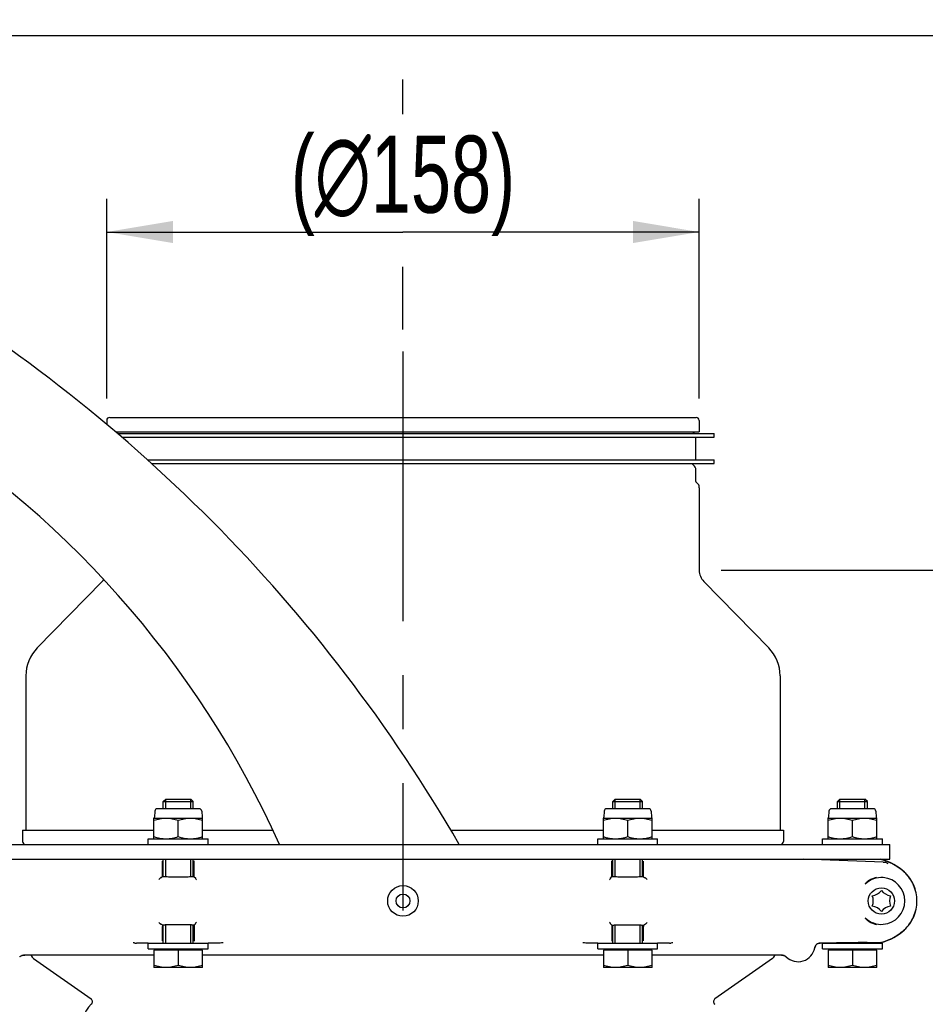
# Model space of a CAD drawing. Extents: x 0 to 594, y 0 to 420.
# Tile 32 of 64: x 193 to 234, y 348 to 393. Entities that reach past the tile are written whole.
import ezdxf

# ---------------------------------------------------------------- set-up
doc = ezdxf.new("R2010")
doc.units = 0
doc.header["$LTSCALE"] = 32.67
doc.linetypes.add('CENTER', pattern=[0.6, 0.375, -0.075, 0.075, -0.075])
doc.layers.get('0').update_dxf_attribs({"linetype": 'CONTINUOUS'})
for name, color, linetype in [('100469_DXF_CONTINUOUS_LINE', 7, 'CONTINUOUS'), ('123045_DXF_CONTINUOUS_LINE', 7, 'CONTINUOUS'), ('123090_DXF_CONTINUOUS_LINE', 7, 'CONTINUOUS'), ('124311_DXF_AXIS', 7, 'CONTINUOUS'), ('124311_DXF_CONTINUOUS_LINE', 7, 'CONTINUOUS'), ('124366_DXF_CONTINUOUS_LINE', 7, 'CONTINUOUS'), ('126164_DXF_CONTINUOUS_LINE', 7, 'CONTINUOUS'), ('9903861_DXF_CONTINUOUS_LIN', 7, 'CONTINUOUS'), ('9924078_DXF_CONTINUOUS_LIN', 7, 'CONTINUOUS'), ('LOCK_NUT_M8_DXF_CONTINUOUS', 7, 'CONTINUOUS'), ('PRX_3000-160_2D_DWG_DXF_BA', 7, 'CONTINUOUS')]:
    doc.layers.add(name, color=color, linetype=linetype)
doc.styles.get("Standard").update_dxf_attribs({"font": 'txt', "width": 0.7})
doc.dimstyles.new('DIMSTYLE_2', dxfattribs={"dimtxt": 3.5, "dimasz": 3, "dimexe": 1.5, "dimexo": 1, "dimgap": 0.875, "dimtad": 1, "dimdec": 3, "dimlfac": 5.882353, "dimtxsty": 'STANDARD', "dimblk": '_ARROW_FILLED', "dimblk1": '_ARROW_FILLED', "dimblk2": '_ARROW_FILLED', "dimcen": 0.09, "dimazin": 3, "dimtp": 0.5, "dimtm": 0.5, "dimtfac": 1, "dimtdec": 0, "dimtofl": 0, "dimtmove": 0, "dimatfit": 3, "dimtolj": 1})
doc.dimstyles.new('DIMSTYLE_3', dxfattribs={"dimtxt": 3.5, "dimasz": 3, "dimexe": 1.5, "dimexo": 1, "dimgap": 0.875, "dimtad": 1, "dimdec": 0, "dimlfac": 5.882353, "dimtxsty": 'STANDARD', "dimblk": '_ARROW_FILLED', "dimblk1": '_ARROW_FILLED', "dimblk2": '_ARROW_FILLED', "dimcen": 0.09, "dimazin": 3, "dimtp": 0.5, "dimtm": 0.5, "dimtfac": 1, "dimtdec": 0, "dimtofl": 0, "dimtmove": 0, "dimatfit": 3, "dimtolj": 1})

# ---------------------------------------------------------------- blocks, each defined once
blk = doc.blocks.new('_ARROW_FILLED')
at = {"color": 0, "linetype": 'BYBLOCK'}
blk.add_solid([(0, 0), (-1, 0.167), (-1, -0.167)], dxfattribs=at)
blk = doc.blocks.new('*D7')
at = {"layer": 'PRX_3000-160_2D_DWG_DXF_BA', "color": 2, "linetype": 'CONTINUOUS'}
for p, q in [((186.788, 354.869), (175.622, 354.869)), ((177.122, 354.869), (177.122, 329.848)), ((177.122, 304.826), (177.122, 329.848)), ((226.568, 304.826), (175.622, 304.826))]:
    blk.add_line(p, q, dxfattribs=at)
at = {"layer": 'PRX_3000-160_2D_DWG_DXF_BA', "color": 2, "linetype": 'CONTINUOUS', "xscale": 3, "yscale": 3, "zscale": 3}
for p, rotation in [((177.122, 354.869), 90), ((177.122, 304.826), 270)]:
    blk.add_blockref('_ARROW_FILLED', p, dxfattribs=dict(at, rotation=rotation))
at = {"layer": 'PRX_3000-160_2D_DWG_DXF_BA', "color": 2, "linetype": 'CONTINUOUS', "insert": (172.747, 329.848), "char_height": 3.5, "width": 16.875, "attachment_point": 2, "rotation": 90}
blk.add_mtext('(294)', dxfattribs=at)
blk = doc.blocks.new('*D10')
at = {"layer": 'PRX_3000-160_2D_DWG_DXF_BA', "color": 2, "linetype": 'CONTINUOUS'}
for p, q in [((186.428, 393.269), (186.428, 406.395)), ((210.398, 394.269), (210.398, 406.395)), ((186.428, 404.895), (198.413, 404.895)), ((210.398, 404.895), (198.413, 404.895)), ((210.398, 388.69), (210.398, 390.269)), ((210.398, 378.929), (210.398, 381.772))]:
    blk.add_line(p, q, dxfattribs=at)
at = {"layer": 'PRX_3000-160_2D_DWG_DXF_BA', "color": 2, "linetype": 'CONTINUOUS', "xscale": 3, "yscale": 3, "zscale": 3, "rotation": 180}
blk.add_blockref('_ARROW_FILLED', (186.428, 404.895), dxfattribs=at)
at = {"layer": 'PRX_3000-160_2D_DWG_DXF_BA', "color": 2, "linetype": 'CONTINUOUS', "xscale": 3, "yscale": 3, "zscale": 3}
blk.add_blockref('_ARROW_FILLED', (210.398, 404.895), dxfattribs=at)
at = {"layer": 'PRX_3000-160_2D_DWG_DXF_BA', "color": 2, "linetype": 'CONTINUOUS', "insert": (198.413, 409.27), "char_height": 3.5, "width": 14.625, "attachment_point": 2}
blk.add_mtext('(141)', dxfattribs=at)
blk = doc.blocks.new('*D13')
at = {"layer": 'PRX_3000-160_2D_DWG_DXF_BA', "color": 2, "linetype": 'CONTINUOUS'}
for p, q in [((188.108, 392.269), (242.958, 392.269)), ((241.458, 392.269), (241.458, 380.131)), ((241.458, 367.993), (241.458, 380.131)), ((224.845, 367.993), (242.958, 367.993))]:
    blk.add_line(p, q, dxfattribs=at)
at = {"layer": 'PRX_3000-160_2D_DWG_DXF_BA', "color": 2, "linetype": 'CONTINUOUS', "xscale": 3, "yscale": 3, "zscale": 3}
for p, rotation in [((241.458, 392.269), 90), ((241.458, 367.993), 270)]:
    blk.add_blockref('_ARROW_FILLED', p, dxfattribs=dict(at, rotation=rotation))
at = {"layer": 'PRX_3000-160_2D_DWG_DXF_BA', "color": 2, "linetype": 'CONTINUOUS', "insert": (237.083, 380.131), "char_height": 3.5, "width": 15.375, "attachment_point": 2, "rotation": 90}
blk.add_mtext('(143)', dxfattribs=at)
blk = doc.blocks.new('*D14')
at = {"layer": 'PRX_3000-160_2D_DWG_DXF_BA', "color": 2, "linetype": 'CONTINUOUS'}
for p, q in [((196.951, 375.793), (196.951, 384.847)), ((223.845, 375.793), (223.845, 384.847)), ((196.951, 383.347), (210.398, 383.347)), ((223.845, 383.347), (210.398, 383.347))]:
    blk.add_line(p, q, dxfattribs=at)
at = {"layer": 'PRX_3000-160_2D_DWG_DXF_BA', "color": 2, "linetype": 'CONTINUOUS', "xscale": 3, "yscale": 3, "zscale": 3, "rotation": 180}
blk.add_blockref('_ARROW_FILLED', (196.951, 383.347), dxfattribs=at)
at = {"layer": 'PRX_3000-160_2D_DWG_DXF_BA', "color": 2, "linetype": 'CONTINUOUS', "xscale": 3, "yscale": 3, "zscale": 3}
blk.add_blockref('_ARROW_FILLED', (223.845, 383.347), dxfattribs=at)
at = {"layer": 'PRX_3000-160_2D_DWG_DXF_BA', "color": 2, "linetype": 'CONTINUOUS', "insert": (210.398, 387.722), "char_height": 3.5, "width": 22.375, "attachment_point": 2}
blk.add_mtext('(\\fgdt;{\\fgdt;n}\\ftxt;158)', dxfattribs=at)

msp = doc.modelspace()

# ---------------------------------------------------------------- linework, layer by layer
at = {"layer": '100469_DXF_CONTINUOUS_LINE', "color": 7, "linetype": 'CONTINUOUS'}
msp.add_circle((232.11558, 352.9787), 0.595, dxfattribs=at)
for centre, start, end in [((231.60558, 353.86205), 278.614973, 321.385027), ((231.09558, 352.9787), 338.614973, 21.385027), ((232.62558, 353.86205), 218.614973, 261.385027), ((233.13558, 352.9787), 158.614973, 201.385027), ((231.60558, 352.09536), 38.614973, 81.385027), ((232.62558, 352.09536), 98.614973, 141.385027)]:
    msp.add_arc(centre, 0.65271, start, end, dxfattribs=at)
at = {"layer": '123045_DXF_CONTINUOUS_LINE', "color": 7, "linetype": 'CONTINUOUS'}
for centre, radius, start, end in [((150.78708, 319.63465), 71.79009, 30.0176202, 59.6066711), ((164.27715, 337.34188), 44.41427, 24.200708, 59.066371)]:
    msp.add_arc(centre, radius, start, end, dxfattribs=at)
at = {"layer": '123090_DXF_CONTINUOUS_LINE', "color": 7, "linetype": 'CONTINUOUS'}
for p, q in [((199.47558, 354.13371), (199.47558, 354.7912)), ((200.92058, 354.15262), (200.92058, 354.79824)), ((219.87558, 354.15262), (219.87558, 354.79824)), ((221.32058, 354.13371), (221.32058, 354.7912)), ((232.20058, 354.74078), (228.59688, 354.86881)), ((232.20058, 354.74078), (232.25437, 354.73945)), ((199.47538, 354.08023), (199.43944, 354.04454)), ((199.47545, 354.08055), (199.47508, 354.08018)), ((199.47558, 354.13371), (199.47545, 354.13361)), ((199.47545, 354.08055), (199.47545, 354.13361)), ((200.92058, 354.15262), (200.9207, 354.15252)), ((200.9207, 354.08055), (200.9207, 354.15252)), ((200.9207, 354.08055), (200.92107, 354.08018)), ((200.92107, 354.08018), (200.97907, 354.02219)), ((219.87545, 354.08055), (219.81709, 354.02219)), ((219.87558, 354.15262), (219.87545, 354.15252)), ((219.87545, 354.08055), (219.87545, 354.15252)), ((221.32058, 354.13371), (221.3207, 354.13361)), ((221.3207, 354.08055), (221.3207, 354.13361)), ((221.3207, 354.08055), (221.32107, 354.08018)), ((221.32077, 354.08023), (221.35671, 354.04454)), ((231.89692, 354.05842), (231.89513, 354.05803)), ((233.15318, 354.28627), (233.14909, 354.29002)), ((199.47538, 351.87718), (199.43944, 351.91286)), ((199.47545, 351.87685), (199.47508, 351.87722)), ((199.47545, 351.87685), (199.47545, 351.8238)), ((199.47558, 351.82369), (199.47545, 351.8238)), ((199.47558, 351.1662), (199.47558, 351.82369)), ((200.92058, 351.80478), (200.9207, 351.80489)), ((200.92058, 351.80478), (200.92058, 351.15916)), ((200.9207, 351.87685), (200.97907, 351.93522)), ((200.9207, 351.87685), (200.9207, 351.80489)), ((219.87545, 351.87685), (219.81709, 351.93522)), ((219.87545, 351.87685), (219.87545, 351.80489)), ((219.87558, 351.80478), (219.87545, 351.80489)), ((219.87558, 351.80478), (219.87558, 351.15916)), ((221.32058, 351.82369), (221.3207, 351.8238)), ((221.32058, 351.1662), (221.32058, 351.82369)), ((221.3207, 351.87685), (221.32107, 351.87722)), ((221.3207, 351.87685), (221.3207, 351.8238)), ((221.32077, 351.87718), (221.35671, 351.91286)), ((231.89514, 351.89937), (231.89691, 351.89899)), ((233.14909, 351.66738), (233.15318, 351.67113)), ((198.83808, 351.0552), (198.40602, 351.0552)), ((201.96687, 351.0552), (201.55808, 351.0552)), ((202.09545, 351.06528), (202.07195, 351.06213)), ((218.72421, 351.06213), (218.7007, 351.06528)), ((219.23808, 351.0552), (218.82928, 351.0552)), ((222.39014, 351.0552), (221.95808, 351.0552)), ((230.07558, 351.07129), (229.3361, 351.06483)), ((229.3361, 351.06483), (230.07558, 351.07129)), ((230.07653, 351.07159), (230.07558, 351.07129)), ((231.52058, 351.0839), (231.51961, 351.0842)), ((232.05853, 351.08859), (231.52058, 351.0839)), ((231.52058, 351.0839), (232.05853, 351.08859)), ((193.22219, 350.51042), (193.18344, 350.51143)), ((193.185, 350.51139), (193.18348, 350.51143)), ((193.185, 350.51139), (193.22219, 350.51042)), ((199.09308, 350.51026), (193.23396, 350.51026)), ((219.49308, 350.51026), (201.30308, 350.51026)), ((227.56219, 350.51026), (221.70308, 350.51026)), ((227.61219, 350.51142), (227.57396, 350.51042)), ((227.61116, 350.51139), (227.57396, 350.51042))]:
    msp.add_line(p, q, dxfattribs=at)
for radius in [0.6948, 0.31571]:
    msp.add_circle((210.39808, 352.9787), radius, dxfattribs=at)
for centre, radius, start, end in [((232.05626, 354.61358), 0.25524, 75.001089, 89.496373), ((231.48422, 352.47915), 2.465, 47.276155, 74.997467), ((231.48422, 352.47915), 2.465, 47.276155, 74.997467), ((232.11558, 352.9787), 1.06236, 274.58665, 85.410846), ((231.94558, 352.9787), 1.785, 312.723845, 47.276155), ((231.94558, 352.9787), 1.785, 312.723845, 47.276155), ((231.48422, 353.47825), 2.465, 285.002533, 312.723845), ((231.48422, 353.47825), 2.465, 285.002533, 312.723845), ((198.13229, 350.25031), 0.82565, 83.043953, 88.885438), ((201.3507, 376.67451), 25.79382, 263.056094, 263.218033), ((202.25523, 349.87594), 1.20002, 90.931753, 97.651741), ((218.54092, 349.87594), 1.20002, 82.348263, 89.06824), ((219.44567, 376.67276), 25.79207, 276.781963, 276.943914), ((222.66386, 350.25031), 0.82564, 91.114541, 96.956029), ((229.33834, 350.80953), 0.25531, 90.503164, 94.311391), ((232.05626, 351.34382), 0.25524, 270.503627, 284.998911), ((232.05629, 351.34383), 0.25525, 270.503616, 284.9989), ((193.1776, 350.25623), 0.25502, 130.606679, 134.464107), ((193.2845, 354.26353), 3.75346, 267.116672, 268.457228), ((193.1784, 350.25407), 0.2574, 88.532298, 103.764874), ((193.17838, 350.25446), 0.25701, 92.363849, 103.779741), ((193.17831, 350.25548), 0.256, 88.503181, 92.358195), ((193.23396, 350.95989), 0.44963, 268.499775, 269.999711), ((227.56219, 350.95989), 0.44963, 270.000289, 271.500225), ((227.61785, 350.25548), 0.256, 87.641782, 91.496829), ((227.61775, 350.25407), 0.2574, 76.235143, 91.467715), ((227.5117, 354.26268), 3.75261, 271.534226, 272.883375), ((227.61778, 350.25446), 0.25702, 76.220255, 87.636119), ((227.61856, 350.25623), 0.25502, 45.535894, 49.393324), ((228.33308, 350.98417), 0.765, 225.5324, 350.16077), ((228.33308, 350.98417), 0.765, 225.532405, 350.16077), ((229.33738, 350.80998), 0.2543, 166.346988, 170.157537)]:
    msp.add_arc(centre, radius, start, end, dxfattribs=at)
for centre, start_param, end_param in [((199.35447, 354.0446), -0.54625998, -0.02617994), ((221.44168, 354.0446), -3.11541271, -2.59533205), ((199.35447, 351.9128), 0.02617994, 0.5462606), ((221.44168, 351.9128), 2.59533268, 3.11541271)]:
    msp.add_ellipse(centre, major_axis=(0.085, 0), ratio=0.02618592, start_param=start_param, end_param=end_param, dxfattribs=at)
for points, knots in [([(233.14909, 354.29002), (232.98079, 354.44411), (232.65268, 354.66916), (232.28302, 354.8067), (232.12467, 354.84678)], [0, 0, 0, 0, 0.58281927, 1, 1, 1, 1]), ([(232.25437, 354.73946), (232.26813, 354.73867), (232.32403, 354.73076), (232.37734, 354.70401), (232.40915, 354.6757)], [0, 0, 0, 0, 0.24447685, 1, 1, 1, 1]), ([(199.4271, 354.04344), (199.41767, 354.04304), (199.39689, 354.03313), (199.35743, 354.00632), (199.32906, 353.97919), (199.31183, 353.95957)], [0, 0, 0, 0, 0.196153, 0.45771936, 1, 1, 1, 1]), ([(200.92077, 354.08023), (200.91946, 354.07891), (200.91308, 354.07815), (200.90167, 354.07609), (200.88308, 354.07465), (200.8463, 354.07206), (200.7854, 354.06952), (200.69663, 354.06681), (200.58922, 354.06464), (200.42096, 354.06238), (200.19808, 354.06134), (199.9752, 354.06238), (199.80693, 354.06464), (199.69952, 354.06681), (199.61075, 354.06952), (199.54985, 354.07206), (199.51307, 354.07465), (199.49449, 354.07609), (199.48307, 354.07815), (199.4767, 354.07891), (199.47538, 354.08023)], [0, 0, 0, 0, 0.00385208, 0.01218333, 0.02490663, 0.04201911, 0.08890343, 0.15107799, 0.22625225, 0.3116272, 0.5, 0.6883728, 0.77374775, 0.84892201, 0.91109657, 0.95798089, 0.97509337, 0.98781667, 0.99614792, 1, 1, 1, 1]), ([(199.47558, 354.13371), (199.47558, 354.13472), (199.48082, 354.13549), (199.4874, 354.13704), (199.50152, 354.13833), (199.51184, 354.13926), (199.51799, 354.13972)], [0, 0, 0, 0, 0.07037992, 0.2594614, 0.56994453, 1, 1, 1, 1]), ([(200.87816, 354.15771), (200.88432, 354.1574), (200.89463, 354.15673), (200.90875, 354.15573), (200.91534, 354.15437), (200.92058, 354.15363), (200.92058, 354.15262)], [0, 0, 0, 0, 0.43033907, 0.74082059, 0.92968443, 1, 1, 1, 1]), ([(200.97907, 354.02219), (200.97969, 354.02157), (200.97943, 354.018), (200.98, 354.01517), (200.98013, 354.01296)], [0, 0, 0, 0, 0.28428307, 1, 1, 1, 1]), ([(219.81603, 354.01296), (219.81616, 354.01517), (219.81673, 354.018), (219.81647, 354.02157), (219.81709, 354.02219)], [0, 0, 0, 0, 0.71571643, 1, 1, 1, 1]), ([(221.32077, 354.08023), (221.31946, 354.07891), (221.31308, 354.07815), (221.30167, 354.07609), (221.28308, 354.07465), (221.2463, 354.07206), (221.1854, 354.06952), (221.09663, 354.06681), (220.98922, 354.06464), (220.82096, 354.06238), (220.59808, 354.06134), (220.3752, 354.06238), (220.20693, 354.06464), (220.09952, 354.06681), (220.01075, 354.06952), (219.94985, 354.07206), (219.91307, 354.07465), (219.89449, 354.07609), (219.88307, 354.07815), (219.8767, 354.07891), (219.87538, 354.08023)], [0, 0, 0, 0, 0.00385195, 0.01218328, 0.02490682, 0.04201932, 0.08890362, 0.1510782, 0.22625246, 0.3116274, 0.50000013, 0.68837283, 0.77374772, 0.8489219, 0.91109644, 0.95798072, 0.97509322, 0.98781672, 0.99614803, 1, 1, 1, 1]), ([(219.91803, 354.15771), (219.91187, 354.1574), (219.90154, 354.15673), (219.88742, 354.15573), (219.88082, 354.15437), (219.87558, 354.15363), (219.87558, 354.15262)], [0, 0, 0, 0, 0.43033823, 0.74082084, 0.92968801, 1, 1, 1, 1]), ([(221.32058, 354.13371), (221.32058, 354.13472), (221.31535, 354.13548), (221.30878, 354.13704), (221.2947, 354.13833), (221.2844, 354.13925), (221.27826, 354.13972)], [0, 0, 0, 0, 0.07039606, 0.25947272, 0.56995013, 1, 1, 1, 1]), ([(221.36905, 354.04344), (221.37849, 354.04304), (221.39927, 354.03313), (221.43873, 354.00632), (221.4671, 353.97919), (221.48432, 353.95957)], [0, 0, 0, 0, 0.19615309, 0.45771945, 1, 1, 1, 1]), ([(231.379, 353.74432), (231.38286, 353.75541), (231.40289, 353.78464), (231.46014, 353.8487), (231.61617, 353.96647), (231.77838, 354.03228), (231.89513, 354.05803)], [0, 0, 0, 0, 0.05708726, 0.16924091, 0.41851972, 1, 1, 1, 1]), ([(232.20053, 354.03766), (232.05231, 354.04954), (231.74737, 354.00986), (231.48609, 353.84751), (231.379, 353.74432)], [0, 0, 0, 0, 0.49997357, 1, 1, 1, 1]), ([(233.15318, 351.67113), (233.33061, 351.83404), (233.62394, 352.24212), (233.77906, 352.9787), (233.62394, 353.71529), (233.33061, 354.12336), (233.15318, 354.28627)], [0, 0, 0, 0, 0.24763476, 0.49999999, 0.75236524, 1, 1, 1, 1]), ([(200.98013, 354.01296), (200.98044, 354.0076), (200.98531, 353.99548), (201.00088, 353.96926), (201.01706, 353.94953), (201.02906, 353.93616)], [0, 0, 0, 0, 0.17512812, 0.41360866, 1, 1, 1, 1]), ([(219.81603, 354.01296), (219.81572, 354.0076), (219.81084, 353.99548), (219.79528, 353.96926), (219.77909, 353.94953), (219.76709, 353.93616)], [0, 0, 0, 0, 0.17512828, 0.41360891, 1, 1, 1, 1]), ([(199.4271, 351.91396), (199.41767, 351.91437), (199.39689, 351.92428), (199.35743, 351.95108), (199.32906, 351.97822), (199.31183, 351.99783)], [0, 0, 0, 0, 0.19615309, 0.45771945, 1, 1, 1, 1]), ([(200.92077, 351.87718), (200.91946, 351.87849), (200.91308, 351.87926), (200.90167, 351.88131), (200.88308, 351.88276), (200.8463, 351.88534), (200.7854, 351.88789), (200.69663, 351.89059), (200.58922, 351.89276), (200.42096, 351.89503), (200.19808, 351.89607), (199.9752, 351.89503), (199.80693, 351.89276), (199.69952, 351.89059), (199.61075, 351.88789), (199.54985, 351.88534), (199.51307, 351.88276), (199.49449, 351.88131), (199.48307, 351.87926), (199.4767, 351.87849), (199.47538, 351.87718)], [0, 0, 0, 0, 0.00385208, 0.01218333, 0.02490663, 0.04201911, 0.08890343, 0.15107799, 0.22625225, 0.3116272, 0.5, 0.6883728, 0.77374775, 0.84892201, 0.91109657, 0.95798089, 0.97509337, 0.98781667, 0.99614792, 1, 1, 1, 1]), ([(199.47558, 351.82369), (199.47558, 351.82268), (199.48082, 351.82192), (199.4874, 351.82036), (199.50152, 351.81907), (199.51184, 351.81815), (199.51799, 351.81768)], [0, 0, 0, 0, 0.07037992, 0.2594614, 0.56994453, 1, 1, 1, 1]), ([(200.87816, 351.79969), (200.88432, 351.80001), (200.89463, 351.80067), (200.90875, 351.80168), (200.91534, 351.80303), (200.92058, 351.80377), (200.92058, 351.80478)], [0, 0, 0, 0, 0.43033907, 0.74082059, 0.92968443, 1, 1, 1, 1]), ([(200.98013, 351.94445), (200.98, 351.94223), (200.97943, 351.9394), (200.97969, 351.93584), (200.97907, 351.93522)], [0, 0, 0, 0, 0.71571643, 1, 1, 1, 1]), ([(200.98013, 351.94445), (200.98044, 351.94981), (200.98531, 351.96193), (201.00088, 351.98815), (201.01706, 352.00787), (201.02906, 352.02125)], [0, 0, 0, 0, 0.17512828, 0.41360891, 1, 1, 1, 1]), ([(219.81603, 351.94445), (219.81572, 351.94981), (219.81084, 351.96193), (219.79528, 351.98815), (219.77909, 352.00787), (219.76709, 352.02125)], [0, 0, 0, 0, 0.17512812, 0.41360866, 1, 1, 1, 1]), ([(219.81709, 351.93522), (219.81647, 351.93584), (219.81673, 351.9394), (219.81616, 351.94223), (219.81603, 351.94445)], [0, 0, 0, 0, 0.28428307, 1, 1, 1, 1]), ([(219.87538, 351.87718), (219.8767, 351.87849), (219.88307, 351.87926), (219.89449, 351.88131), (219.91307, 351.88276), (219.94985, 351.88534), (220.01075, 351.88789), (220.09952, 351.89059), (220.20693, 351.89276), (220.3752, 351.89503), (220.59808, 351.89607), (220.82096, 351.89503), (220.98922, 351.89276), (221.09663, 351.89059), (221.1854, 351.88789), (221.2463, 351.88534), (221.28308, 351.88276), (221.30167, 351.88131), (221.31308, 351.87926), (221.31946, 351.87849), (221.32077, 351.87718)], [0, 0, 0, 0, 0.00385197, 0.01218328, 0.02490678, 0.04201928, 0.08890356, 0.1510781, 0.22625228, 0.31162717, 0.49999987, 0.6883726, 0.77374754, 0.8489218, 0.91109638, 0.95798068, 0.97509318, 0.98781672, 0.99614805, 1, 1, 1, 1]), ([(219.87558, 351.80478), (219.87558, 351.80377), (219.88082, 351.80303), (219.88742, 351.80167), (219.90155, 351.80067), (219.91187, 351.80001), (219.91803, 351.79969)], [0, 0, 0, 0, 0.07031049, 0.25917776, 0.5696608, 1, 1, 1, 1]), ([(221.27826, 351.81769), (221.2844, 351.81815), (221.2947, 351.81908), (221.30878, 351.82037), (221.31535, 351.82192), (221.32058, 351.82268), (221.32058, 351.82369)], [0, 0, 0, 0, 0.43004988, 0.74052736, 0.92960406, 1, 1, 1, 1]), ([(221.36905, 351.91396), (221.37849, 351.91437), (221.39927, 351.92428), (221.43873, 351.95108), (221.4671, 351.97822), (221.48432, 351.99783)], [0, 0, 0, 0, 0.196153, 0.45771936, 1, 1, 1, 1]), ([(231.89514, 351.89938), (231.77838, 351.92514), (231.61615, 351.99093), (231.46014, 352.10871), (231.40286, 352.17276), (231.38288, 352.202), (231.379, 352.21308)], [0, 0, 0, 0, 0.58149747, 0.83078854, 0.94291433, 1, 1, 1, 1]), ([(231.379, 352.21308), (231.48609, 352.10989), (231.74737, 351.94755), (232.05231, 351.90786), (232.20053, 351.91974)], [0, 0, 0, 0, 0.50002643, 1, 1, 1, 1]), ([(232.12477, 351.11065), (232.28311, 351.15074), (232.65274, 351.28827), (232.98081, 351.51332), (233.14909, 351.66738)], [0, 0, 0, 0, 0.41721359, 1, 1, 1, 1]), ([(198.40602, 351.0552), (198.39815, 351.0552), (198.3643, 351.05566), (198.33047, 351.05809), (198.30467, 351.06117)], [0, 0, 0, 0, 0.23244486, 1, 1, 1, 1]), ([(202.07195, 351.06213), (202.06391, 351.06105), (202.02903, 351.05696), (201.99387, 351.0552), (201.96687, 351.0552)], [0, 0, 0, 0, 0.23106596, 1, 1, 1, 1]), ([(218.82928, 351.0552), (218.81989, 351.0552), (218.78478, 351.05581), (218.7497, 351.05872), (218.72421, 351.06213)], [0, 0, 0, 0, 0.26743374, 1, 1, 1, 1]), ([(222.49149, 351.06117), (222.4824, 351.06009), (222.44872, 351.05663), (222.41484, 351.0552), (222.39013, 351.0552)], [0, 0, 0, 0, 0.27024281, 1, 1, 1, 1]), ([(229.3361, 351.06483), (229.27816, 351.06433), (229.15889, 351.02116), (229.09673, 350.91053), (229.08683, 350.85345)], [0, 0, 0, 0, 0.50002482, 1, 1, 1, 1]), ([(229.09027, 350.87), (229.10268, 350.92111), (229.1616, 351.01791), (229.2667, 351.06017), (229.31915, 351.06412)], [0, 0, 0, 0, 0.49998132, 1, 1, 1, 1]), ([(231.51961, 351.0842), (231.51301, 351.08521), (231.49113, 351.08501), (231.44651, 351.08622), (231.37845, 351.0862), (231.24896, 351.0864), (231.05309, 351.08546), (230.79793, 351.0836), (230.5428, 351.08087), (230.34698, 351.07833), (230.21756, 351.07588), (230.14954, 351.07473), (230.10497, 351.07282), (230.08312, 351.07265), (230.07653, 351.07159)], [0, 0, 0, 0, 0.01388948, 0.04524272, 0.09294251, 0.15527704, 0.31444525, 0.50006958, 0.68567685, 0.84480488, 0.9071176, 0.9547969, 0.98613055, 1, 1, 1, 1])]:
    msp.add_open_spline(points, degree=3, knots=knots, dxfattribs=at)
for points in [[(193.11716, 350.50408), (193.07336, 350.49332), (193.03115, 350.46983), (192.99896, 350.43823)], [(193.01161, 350.44984), (193.04164, 350.47559), (193.07874, 350.49465), (193.11716, 350.50408)], [(227.679, 350.50408), (227.71741, 350.49465), (227.75451, 350.47559), (227.78454, 350.44984)], [(227.79719, 350.43823), (227.76501, 350.46983), (227.7228, 350.49332), (227.679, 350.50408)]]:
    msp.add_open_spline(points, degree=3, dxfattribs=at)
at = {"layer": '124311_DXF_AXIS', "color": 7, "linetype": 'CENTER'}
msp.add_line((210.39808, 377.92881), (210.39808, 352.54881), dxfattribs=at)
at = {"layer": '124311_DXF_CONTINUOUS_LINE', "color": 7, "linetype": 'CONTINUOUS'}
for p, q in [((196.95108, 374.79281), (196.95108, 374.61178)), ((197.08708, 374.92881), (223.70908, 374.92881)), ((223.84508, 374.79281), (223.84508, 374.28281)), ((197.3405, 374.28281), (223.84508, 374.28281)), ((197.43943, 374.19781), (224.52506, 374.19781)), ((223.55561, 374.19781), (223.58884, 374.2257)), ((224.52508, 374.02781), (224.52508, 374.19781)), ((197.6373, 374.02781), (224.52506, 374.02781)), ((223.69208, 373.00781), (223.69208, 374.02781)), ((198.79788, 373.00781), (224.52506, 373.00781)), ((198.98463, 372.83781), (224.52506, 372.83781)), ((223.58884, 372.76831), (223.5403, 372.80905)), ((224.52508, 372.83781), (224.52508, 373.00781)), ((223.69208, 372.02547), (223.69208, 372.54692)), ((223.77221, 371.93445), (223.7103, 371.9864)), ((223.84508, 371.73281), (223.84508, 371.77818)), ((223.84508, 371.73281), (223.84508, 367.99281)), ((196.74267, 367.48168), (193.79768, 364.47071)), ((224.05349, 367.48168), (226.99847, 364.47071)), ((193.27908, 363.19881), (193.27908, 356.19481)), ((227.51708, 363.19881), (227.51708, 356.19481)), ((193.12608, 356.19481), (193.12608, 355.68481)), ((193.12608, 356.19481), (199.09308, 356.19481)), ((201.30308, 356.19481), (204.49054, 356.19481)), ((212.56863, 356.19481), (219.49308, 356.19481)), ((221.70308, 356.19481), (227.67008, 356.19481)), ((227.67008, 356.19481), (227.67008, 355.68481))]:
    msp.add_line(p, q, dxfattribs=at)
for centre, radius, start, end in [((197.08708, 374.79281), 0.136, 90, 180), ((223.70908, 374.79281), 0.136, 0, 90), ((223.40308, 374.44709), 0.289, 310, 325.337095), ((223.57308, 372.84811), 0.051, 191.653345, 230), ((223.40308, 372.54692), 0.289, 0, 50), ((223.74308, 372.02547), 0.051, 180, 230), ((223.64108, 371.77818), 0.204, 0, 50), ((224.57608, 367.99281), 0.731, 180, 224.365335), ((196.22008, 367.99281), 0.731, 315.634665, 324.615874), ((195.09808, 363.19881), 1.819, 135.634665, 180), ((225.69808, 363.19881), 1.819, 0, 44.365335), ((193.26208, 355.68481), 0.136, 180, 270), ((227.53408, 355.68481), 0.136, 270, 360)]:
    msp.add_arc(centre, radius, start, end, dxfattribs=at)
at = {"layer": '124366_DXF_CONTINUOUS_LINE', "color": 7, "linetype": 'CONTINUOUS'}
for p, q in [((187.78808, 355.54881), (232.49807, 355.54881)), ((232.49808, 354.86881), (232.49808, 355.54881)), ((187.78808, 354.86881), (232.49807, 354.86881))]:
    msp.add_line(p, q, dxfattribs=at)
at = {"layer": '126164_DXF_CONTINUOUS_LINE', "color": 7, "linetype": 'CONTINUOUS'}
for p, q in [((193.62806, 350.36968), (196.24476, 348.53745)), ((193.62806, 350.36968), (196.24476, 348.53745)), ((227.16809, 350.36968), (224.55144, 348.53748)), ((227.16809, 350.36968), (224.55144, 348.53748))]:
    msp.add_line(p, q, dxfattribs=at)
for centre, radius, start, end in [((193.82308, 350.6482), 0.34, 203.943686, 235), ((226.97308, 350.6482), 0.34, 305, 336.056314), ((197.13808, 347.3262), 1.3106, 132.864148, 249.957992)]:
    msp.add_arc(centre, radius, start, end, dxfattribs=at)
for points, knots in [([(196.24653, 348.28683), (196.28233, 348.32006), (196.32558, 348.42484), (196.26835, 348.52265), (196.22833, 348.55067)], [0, 0, 0, 0, 0.4999958, 1, 1, 1, 1]), ([(224.56782, 348.55067), (224.5278, 348.52265), (224.47058, 348.42483), (224.51383, 348.32006), (224.54963, 348.28683)], [0, 0, 0, 0, 0.50000998, 1, 1, 1, 1])]:
    msp.add_open_spline(points, degree=3, knots=knots, dxfattribs=at)
at = {"layer": '9903861_DXF_CONTINUOUS_LIN', "color": 7, "linetype": 'CONTINUOUS'}
for p, q in [((198.83808, 355.54881), (198.83808, 355.80381)), ((198.83808, 355.80381), (201.55808, 355.80381)), ((201.55808, 355.54881), (201.55808, 355.80381)), ((219.23808, 355.54881), (219.23808, 355.80381)), ((219.23808, 355.80381), (221.95808, 355.80381)), ((221.95808, 355.54881), (221.95808, 355.80381)), ((229.43808, 355.54881), (229.43808, 355.80381)), ((229.43808, 355.80381), (232.15808, 355.80381)), ((232.15808, 355.54881), (232.15808, 355.80381)), ((198.83808, 350.80581), (198.83808, 351.06081)), ((198.83808, 351.06081), (201.55808, 351.06081)), ((201.55808, 350.80581), (201.55808, 351.06081)), ((219.23808, 350.80581), (219.23808, 351.06081)), ((219.23808, 351.06081), (221.95808, 351.06081)), ((221.95808, 350.80581), (221.95808, 351.06081)), ((229.43808, 350.80581), (229.43808, 351.06081)), ((229.43808, 351.06081), (232.15808, 351.06081)), ((232.15808, 350.80581), (232.15808, 351.06081)), ((198.83808, 350.80581), (201.55808, 350.80581)), ((219.23808, 350.80581), (221.95808, 350.80581)), ((229.43808, 350.80581), (232.15808, 350.80581))]:
    msp.add_line(p, q, dxfattribs=at)
at = {"layer": '9924078_DXF_CONTINUOUS_LIN', "color": 7, "linetype": 'CONTINUOUS'}
for p, q in [((199.51808, 357.49021), (199.63368, 357.60581)), ((199.63283, 357.60581), (200.76333, 357.60581)), ((200.87808, 357.49021), (200.76248, 357.60581)), ((219.91808, 357.49021), (220.03368, 357.60581)), ((220.03283, 357.60581), (221.16333, 357.60581)), ((221.27808, 357.49021), (221.16248, 357.60581)), ((230.11808, 357.49021), (230.23368, 357.60581)), ((230.23283, 357.60581), (231.36333, 357.60581)), ((231.47808, 357.49021), (231.36248, 357.60581)), ((199.51808, 357.16381), (199.51808, 357.49021)), ((199.51808, 357.49021), (200.87808, 357.49021)), ((200.87808, 357.16381), (200.87808, 357.49021)), ((219.91808, 357.16381), (219.91808, 357.49021)), ((219.91808, 357.49021), (221.27808, 357.49021)), ((221.27808, 357.16381), (221.27808, 357.49021)), ((230.11808, 357.16381), (230.11808, 357.49021)), ((230.11808, 357.49021), (231.47808, 357.49021)), ((231.47808, 357.16381), (231.47808, 357.49021)), ((199.51808, 354.07431), (199.51808, 354.86881)), ((200.87808, 354.07431), (200.87808, 354.86881)), ((219.91808, 354.07431), (219.91808, 354.86881)), ((221.27808, 354.07431), (221.27808, 354.86881)), ((199.51808, 351.06081), (199.51808, 351.8831)), ((200.87808, 351.06081), (200.87808, 351.8831)), ((219.91808, 351.06081), (219.91808, 351.8831)), ((221.27808, 351.06081), (221.27808, 351.8831)), ((230.11808, 351.06081), (230.11808, 351.07357)), ((231.47808, 351.06081), (231.47808, 351.08556)), ((199.09308, 350.73781), (199.09308, 349.95581)), ((201.30308, 350.73781), (199.09308, 350.73781)), ((199.14833, 350.80581), (199.14833, 350.73781)), ((200.19808, 350.73781), (200.19808, 350.05451)), ((201.24783, 350.80581), (201.24783, 350.73781)), ((201.30308, 349.95581), (201.30308, 350.73781)), ((219.49308, 350.73781), (219.49308, 349.95581)), ((221.70308, 350.73781), (219.49308, 350.73781)), ((219.54833, 350.80581), (219.54833, 350.73781)), ((220.59808, 350.73781), (220.59808, 350.05451)), ((221.64783, 350.80581), (221.64783, 350.73781)), ((221.70308, 349.95581), (221.70308, 350.73781)), ((229.69308, 350.73781), (229.69308, 349.95581)), ((231.90308, 350.73781), (229.69308, 350.73781)), ((229.74833, 350.80581), (229.74833, 350.73781)), ((230.79808, 350.73781), (230.79808, 350.05451)), ((231.84783, 350.80581), (231.84783, 350.73781)), ((231.90308, 349.95581), (231.90308, 350.73781)), ((201.30308, 349.95581), (199.09308, 349.95581)), ((221.70308, 349.95581), (219.49308, 349.95581)), ((231.90308, 349.95581), (229.69308, 349.95581))]:
    msp.add_line(p, q, dxfattribs=at)
at = {"layer": '9924078_DXF_CONTINUOUS_LIN', "color": 2, "linetype": 'CONTINUOUS'}
for p, q in [((199.63283, 357.16381), (199.63283, 357.60581)), ((200.76333, 357.16381), (200.76333, 357.60581)), ((220.03283, 357.16381), (220.03283, 357.60581)), ((221.16333, 357.16381), (221.16333, 357.60581)), ((230.23283, 357.16381), (230.23283, 357.60581)), ((231.36333, 357.16381), (231.36333, 357.60581)), ((199.63283, 354.06891), (199.63283, 354.86881)), ((200.76333, 354.06891), (200.76333, 354.86881)), ((220.03283, 354.06891), (220.03283, 354.86881)), ((221.16333, 354.06891), (221.16333, 354.86881)), ((199.63283, 351.06081), (199.63283, 351.8885)), ((200.76333, 351.06081), (200.76333, 351.8885)), ((220.03283, 351.06081), (220.03283, 351.8885)), ((221.16333, 351.06081), (221.16333, 351.8885)), ((230.23283, 351.06081), (230.23283, 351.07621)), ((231.36333, 351.06081), (231.36333, 351.08627))]:
    msp.add_line(p, q, dxfattribs=at)
at = {"layer": '9924078_DXF_CONTINUOUS_LIN', "color": 7, "linetype": 'CONTINUOUS'}
for points, knots in [([(199.64558, 349.95581), (199.55208, 349.95581), (199.36403, 349.97483), (199.18245, 350.02472), (199.09308, 350.05451)], [0, 0, 0, 0, 0.49812711, 1, 1, 1, 1]), ([(200.19808, 350.05451), (200.10871, 350.02472), (199.92712, 349.97483), (199.73908, 349.95581), (199.64558, 349.95581)], [0, 0, 0, 0, 0.5018729, 1, 1, 1, 1]), ([(200.75058, 349.95581), (200.65708, 349.95581), (200.46903, 349.97483), (200.28745, 350.02472), (200.19808, 350.05451)], [0, 0, 0, 0, 0.49812711, 1, 1, 1, 1]), ([(201.30308, 350.05451), (201.21371, 350.02472), (201.03212, 349.97483), (200.84408, 349.95581), (200.75058, 349.95581)], [0, 0, 0, 0, 0.5018729, 1, 1, 1, 1]), ([(220.04558, 349.95581), (219.95208, 349.95581), (219.76403, 349.97483), (219.58245, 350.02472), (219.49308, 350.05451)], [0, 0, 0, 0, 0.49812711, 1, 1, 1, 1]), ([(220.59808, 350.05451), (220.50871, 350.02472), (220.32712, 349.97483), (220.13908, 349.95581), (220.04558, 349.95581)], [0, 0, 0, 0, 0.5018729, 1, 1, 1, 1]), ([(221.15058, 349.95581), (221.05708, 349.95581), (220.86903, 349.97483), (220.68745, 350.02472), (220.59808, 350.05451)], [0, 0, 0, 0, 0.49812711, 1, 1, 1, 1]), ([(221.70308, 350.05451), (221.61371, 350.02472), (221.43212, 349.97483), (221.24408, 349.95581), (221.15058, 349.95581)], [0, 0, 0, 0, 0.5018729, 1, 1, 1, 1]), ([(230.24558, 349.95581), (230.15208, 349.95581), (229.96403, 349.97483), (229.78245, 350.02472), (229.69308, 350.05451)], [0, 0, 0, 0, 0.49812711, 1, 1, 1, 1]), ([(230.79808, 350.05451), (230.70871, 350.02472), (230.52712, 349.97483), (230.33908, 349.95581), (230.24558, 349.95581)], [0, 0, 0, 0, 0.5018729, 1, 1, 1, 1]), ([(231.35058, 349.95581), (231.25708, 349.95581), (231.06903, 349.97483), (230.88745, 350.02472), (230.79808, 350.05451)], [0, 0, 0, 0, 0.49812711, 1, 1, 1, 1]), ([(231.90308, 350.05451), (231.81371, 350.02472), (231.63212, 349.97483), (231.44408, 349.95581), (231.35058, 349.95581)], [0, 0, 0, 0, 0.5018729, 1, 1, 1, 1])]:
    msp.add_open_spline(points, degree=3, knots=knots, dxfattribs=at)
at = {"layer": 'LOCK_NUT_M8_DXF_CONTINUOUS', "color": 7, "linetype": 'CONTINUOUS'}
for p, q in [((201.14624, 357.16381), (199.24991, 357.16381)), ((221.54624, 357.16381), (219.64991, 357.16381)), ((231.74624, 357.16381), (229.84991, 357.16381)), ((199.09308, 355.80381), (199.09308, 356.73881)), ((199.09308, 356.73881), (201.30308, 356.73881)), ((199.13101, 357.04957), (199.1203, 356.78192)), ((201.26515, 357.04957), (201.27585, 356.78192)), ((201.30308, 355.80381), (201.30308, 356.73881)), ((219.49308, 355.80381), (219.49308, 356.73881)), ((219.49308, 356.73881), (221.70308, 356.73881)), ((219.53101, 357.04957), (219.5203, 356.78192)), ((221.66515, 357.04957), (221.67585, 356.78192)), ((221.70308, 355.80381), (221.70308, 356.73881)), ((229.69308, 355.80381), (229.69308, 356.73881)), ((229.69308, 356.73881), (231.90308, 356.73881)), ((229.73101, 357.04957), (229.7203, 356.78192)), ((231.86515, 357.04957), (231.87585, 356.78192)), ((231.90308, 355.80381), (231.90308, 356.73881)), ((200.19808, 355.90251), (200.19808, 356.64012)), ((220.59808, 355.90251), (220.59808, 356.64012)), ((230.79808, 355.90251), (230.79808, 356.64012))]:
    msp.add_line(p, q, dxfattribs=at)
for centre, radius, start, end in [((199.24991, 357.04481), 0.119, 90, 177.70939), ((201.14624, 357.04481), 0.119, 2.29061, 90), ((219.64991, 357.04481), 0.119, 90, 177.70939), ((221.54624, 357.04481), 0.119, 2.29061, 90), ((229.84991, 357.04481), 0.119, 90, 177.70939), ((231.74624, 357.04481), 0.119, 2.29061, 90), ((199.06934, 356.78395), 0.051, 297.735823, 357.709386), ((201.32681, 356.78395), 0.051, 182.29061, 242.264079), ((219.46934, 356.78395), 0.051, 297.735823, 357.709386), ((221.72681, 356.78395), 0.051, 182.29061, 242.264079), ((229.66934, 356.78395), 0.051, 297.735823, 357.709386), ((231.92681, 356.78395), 0.051, 182.29061, 242.264079)]:
    msp.add_arc(centre, radius, start, end, dxfattribs=at)
for points, knots in [([(199.09308, 356.64012), (199.18245, 356.66991), (199.36403, 356.7198), (199.55208, 356.73881), (199.64558, 356.73881)], [0, 0, 0, 0, 0.5018729, 1, 1, 1, 1]), ([(199.64558, 356.73881), (199.73908, 356.73881), (199.92712, 356.7198), (200.10871, 356.66991), (200.19808, 356.64012)], [0, 0, 0, 0, 0.49812711, 1, 1, 1, 1]), ([(200.19808, 356.64012), (200.28745, 356.66991), (200.46903, 356.7198), (200.65708, 356.73881), (200.75058, 356.73881)], [0, 0, 0, 0, 0.5018729, 1, 1, 1, 1]), ([(200.75058, 356.73881), (200.84408, 356.73881), (201.03212, 356.7198), (201.21371, 356.66991), (201.30308, 356.64012)], [0, 0, 0, 0, 0.49812711, 1, 1, 1, 1]), ([(219.49308, 356.64012), (219.58245, 356.66991), (219.76403, 356.7198), (219.95208, 356.73881), (220.04558, 356.73881)], [0, 0, 0, 0, 0.5018729, 1, 1, 1, 1]), ([(220.04558, 356.73881), (220.13908, 356.73881), (220.32712, 356.7198), (220.50871, 356.66991), (220.59808, 356.64012)], [0, 0, 0, 0, 0.49812711, 1, 1, 1, 1]), ([(220.59808, 356.64012), (220.68745, 356.66991), (220.86903, 356.7198), (221.05708, 356.73881), (221.15058, 356.73881)], [0, 0, 0, 0, 0.5018729, 1, 1, 1, 1]), ([(221.15058, 356.73881), (221.24408, 356.73881), (221.43212, 356.7198), (221.61371, 356.66991), (221.70308, 356.64012)], [0, 0, 0, 0, 0.49812711, 1, 1, 1, 1]), ([(229.69308, 356.64012), (229.78245, 356.66991), (229.96403, 356.7198), (230.15208, 356.73881), (230.24558, 356.73881)], [0, 0, 0, 0, 0.5018729, 1, 1, 1, 1]), ([(230.24558, 356.73881), (230.33908, 356.73881), (230.52712, 356.7198), (230.70871, 356.66991), (230.79808, 356.64012)], [0, 0, 0, 0, 0.49812711, 1, 1, 1, 1]), ([(230.79808, 356.64012), (230.88745, 356.66991), (231.06903, 356.7198), (231.25708, 356.73881), (231.35058, 356.73881)], [0, 0, 0, 0, 0.5018729, 1, 1, 1, 1]), ([(231.35058, 356.73881), (231.44408, 356.73881), (231.63212, 356.7198), (231.81371, 356.66991), (231.90308, 356.64012)], [0, 0, 0, 0, 0.49812711, 1, 1, 1, 1]), ([(199.09308, 355.90251), (199.18245, 355.87272), (199.36403, 355.82283), (199.55208, 355.80381), (199.64558, 355.80381)], [0, 0, 0, 0, 0.50187299, 1, 1, 1, 1]), ([(199.64558, 355.80381), (199.73908, 355.80381), (199.92712, 355.82283), (200.10871, 355.87272), (200.19808, 355.90251)], [0, 0, 0, 0, 0.49812708, 1, 1, 1, 1]), ([(200.19808, 355.90251), (200.28745, 355.87272), (200.46903, 355.82283), (200.65708, 355.80381), (200.75058, 355.80381)], [0, 0, 0, 0, 0.50187292, 1, 1, 1, 1]), ([(200.75058, 355.80381), (200.84408, 355.80381), (201.03212, 355.82283), (201.21371, 355.87272), (201.30308, 355.90251)], [0, 0, 0, 0, 0.49812703, 1, 1, 1, 1]), ([(219.49308, 355.90251), (219.58245, 355.87272), (219.76403, 355.82283), (219.95208, 355.80381), (220.04558, 355.80381)], [0, 0, 0, 0, 0.50187299, 1, 1, 1, 1]), ([(220.04558, 355.80381), (220.13908, 355.80381), (220.32712, 355.82283), (220.50871, 355.87272), (220.59808, 355.90251)], [0, 0, 0, 0, 0.49812708, 1, 1, 1, 1]), ([(220.59808, 355.90251), (220.68745, 355.87272), (220.86903, 355.82283), (221.05708, 355.80381), (221.15058, 355.80381)], [0, 0, 0, 0, 0.50187292, 1, 1, 1, 1]), ([(221.15058, 355.80381), (221.24408, 355.80381), (221.43212, 355.82283), (221.61371, 355.87272), (221.70308, 355.90251)], [0, 0, 0, 0, 0.49812703, 1, 1, 1, 1]), ([(229.69308, 355.90251), (229.78245, 355.87272), (229.96403, 355.82283), (230.15208, 355.80381), (230.24558, 355.80381)], [0, 0, 0, 0, 0.50187299, 1, 1, 1, 1]), ([(230.24558, 355.80381), (230.33908, 355.80381), (230.52712, 355.82283), (230.70871, 355.87272), (230.79808, 355.90251)], [0, 0, 0, 0, 0.49812708, 1, 1, 1, 1]), ([(230.79808, 355.90251), (230.88745, 355.87272), (231.06903, 355.82283), (231.25708, 355.80381), (231.35058, 355.80381)], [0, 0, 0, 0, 0.50187292, 1, 1, 1, 1]), ([(231.35058, 355.80381), (231.44408, 355.80381), (231.63212, 355.82283), (231.81371, 355.87272), (231.90308, 355.90251)], [0, 0, 0, 0, 0.49812703, 1, 1, 1, 1])]:
    msp.add_open_spline(points, degree=3, knots=knots, dxfattribs=at)

# ---------------------------------------------------------------- dimensions: what is measured, and where the dimension line sits
at = {"layer": 'PRX_3000-160_2D_DWG_DXF_BA', "color": 2, "linetype": 'CONTINUOUS'}
dim = msp.add_linear_dim(base=(210.39808, 404.89542), p1=(186.42808, 392.26881), p2=(210.39808, 377.92881), text='(<>)', dimstyle='DIMSTYLE_2', override={"dimtad": 0, "dimtih": 1, "dimtoh": 1}, dxfattribs=at)
dim.commit()
dim.dimension.update_dxf_attribs({"geometry": '*D10', "text_midpoint": (198.41308, 407.52042), "dimtype": 160})
for base, p1, p2, angle, text, picture, middle in [((241.45766, 367.99281), (187.10808, 392.26881), (223.84508, 367.99281), 270, '(<>)', '*D13', (238.83266, 380.13081)), ((196.95108, 383.34711), (223.84508, 374.79281), (196.95108, 374.79281), 180, '(%%c<>)', '*D14', (210.39808, 385.97211)), ((177.12219, 304.8262), (187.78808, 354.86881), (227.56808, 304.8262), 270, '(<>)', '*D7', (174.49719, 329.84751))]:
    dim = msp.add_linear_dim(base=base, p1=p1, p2=p2, angle=angle, text=text, dimstyle='DIMSTYLE_3', override={"dimtad": 0, "dimtih": 1, "dimtoh": 1}, dxfattribs=at)
    dim.commit()
    dim.dimension.update_dxf_attribs({"geometry": picture, "text_midpoint": middle, "dimtype": 160})

doc.saveas('drawing.dxf')
